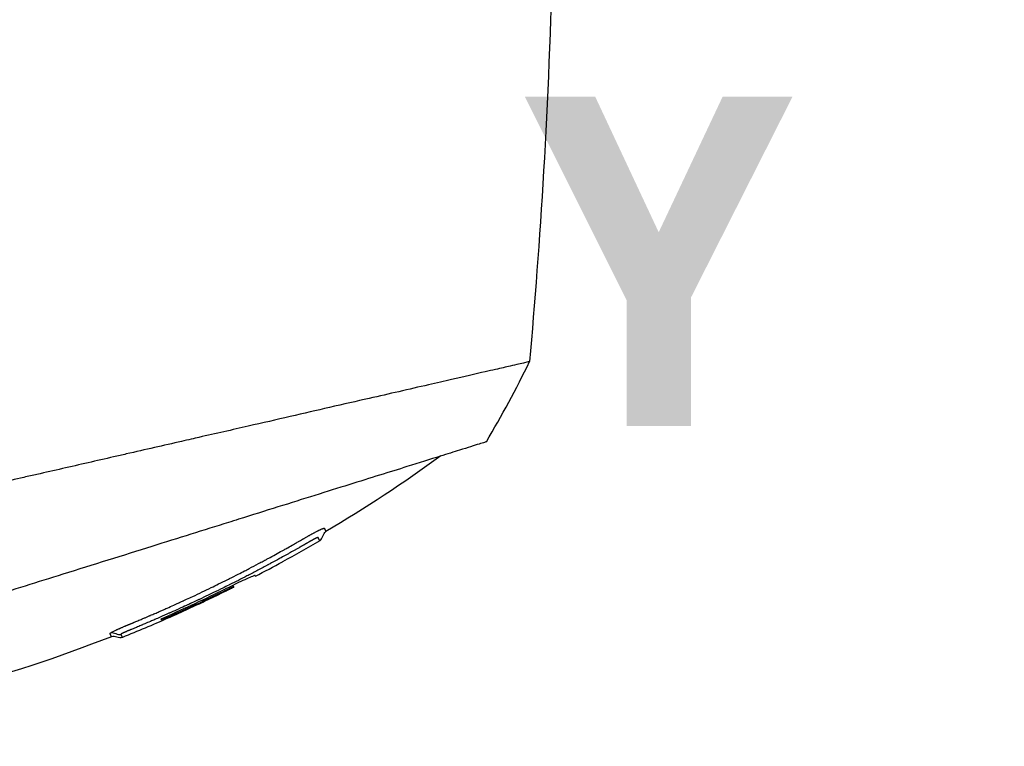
# Model space of a CAD drawing. Header units: millimetres. Extents: x 0 to 7374, y 0 to 4200.
# Tile 62 of 256: x 921 to 1024, y 1945 to 2021. Entities that reach past the tile are written whole.
import ezdxf

# ---------------------------------------------------------------- set-up
doc = ezdxf.new("R2010")
doc.units = ezdxf.units.MM
doc.header["$LTSCALE"] = 0.2
doc.layers.add('07_Special Line2', color=76, linetype='Continuous')
doc.styles.add('Rainbow-4.0 Style', font='malgunsl.ttf')
doc.styles.add('Rainbow-5.0 Style', font='malgunsl.ttf')
doc.dimstyles.new('Rainbow-4.0 Style', dxfattribs={"dimtxt": 3.5, "dimasz": 2.5, "dimexe": 1, "dimexo": 1, "dimgap": 1, "dimtad": 1, "dimdsep": 46, "dimtxsty": 'Rainbow-4.0 Style', "dimcen": 0, "dimclrd": 251, "dimclre": 251, "dimclrt": 7, "dimazin": 3, "dimtp": 0.1, "dimtm": 0.1, "dimtfac": 0.61, "dimtmove": 0, "dimatfit": 3, "dimfxl": 1, "dimlwd": -1, "dimlwe": -1, "dimarcsym": 1})

# ---------------------------------------------------------------- blocks, each defined once
blk = doc.blocks.new('A$Ccc13c451')
for p, q in [((-20.76, 1055.63), (-20.69, 1055.56)), ((-23.01, 1054.47), (-23.11, 1054.57)), ((-23.11, 1054.57), (-23.01, 1054.47))]:
    blk.add_line(p, q)
for centre, radius, start, end in [((-92.16, 1126.66), 111.38, 329.228, 334.1421), ((-93.07, 1194.6), 156.75, 297.502, 298.6731)]:
    blk.add_arc(centre, radius, start, end)
for centre, major_axis, ratio, start_param, end_param in [((-116.75, 1155.96), (98.89, -98.89), 0.00011, 6.27434, 6.283153), ((-132.33, 1152.62), (101.78, -101.78), 0.015007, 0.033992, 0.051813)]:
    blk.add_ellipse(centre, major_axis=major_axis, ratio=ratio, start_param=start_param, end_param=end_param)
for points, knots in [([(9.16, 1180.53), (10.65, 1158.49), (10.87, 1138.94), (10.5, 1121.86), (10.12, 1104.79), (9.15, 1090.2), (8.07, 1078.08)], [0, 0, 0, 0, 0.5, 0.5, 0.5, 1, 1, 1, 1]), ([(8.07, 1078.08), (8.07, 1078.07), (7.9, 1078.04), (7.22, 1077.89), (6.71, 1077.77), (5.59, 1077.51), (5.08, 1077.39), (4.15, 1077.18), (3.79, 1077.1), (2.39, 1076.78), (1.21, 1076.51), (-0.87, 1076.03), (-1.68, 1075.84), (-3.52, 1075.42), (-4.56, 1075.18), (-6.65, 1074.7), (-7.69, 1074.46), (-10.08, 1073.92), (-11.47, 1073.6), (-15.58, 1072.66), (-18.45, 1071.99), (-23.13, 1070.92), (-24.86, 1070.53), (-26.89, 1070.07), (-27.16, 1070.01), (-27.76, 1069.87), (-28.1, 1069.79), (-29.39, 1069.5), (-30.34, 1069.28), (-32.27, 1068.84), (-33.25, 1068.61), (-34.67, 1068.29), (-35.12, 1068.19), (-37.36, 1067.67), (-39.15, 1067.26), (-41.82, 1066.65), (-42.71, 1066.45), (-44.07, 1066.14), (-44.53, 1066.04), (-46.82, 1065.51), (-48.66, 1065.09), (-52.27, 1064.26), (-54.05, 1063.86), (-56.66, 1063.25), (-57.51, 1063.06), (-61.1, 1062.23), (-63.82, 1061.61), (-71.31, 1059.89), (-75.95, 1058.82), (-82.59, 1057.31), (-84.75, 1056.81), (-88.97, 1055.87), (-90.88, 1055.46), (-92.71, 1054.98), (-93.05, 1054.89), (-93.6, 1054.72), (-93.85, 1054.65), (-94.08, 1054.57)], [0.000001, 0.000001, 0.000001, 0.000001, 0.80676, 0.80676, 1.613192, 1.613192, 2.147474, 2.147474, 2.450992, 2.450992, 3.264414, 3.264414, 3.726842, 3.726842, 4.252174, 4.252174, 4.730344, 4.730344, 5.307349, 5.307349, 6.354307, 6.354307, 6.939167, 6.939167, 7.029371, 7.029371, 7.147426, 7.147426, 7.463958, 7.463958, 7.785402, 7.785402, 7.92361, 7.92361, 8.469515, 8.469515, 8.732461, 8.732461, 8.864314, 8.864314, 9.389857, 9.389857, 9.894845, 9.894845, 10.139254, 10.139254, 10.923429, 10.923429, 12.288079, 12.288079, 12.97394, 12.97394, 13.688941, 13.688941, 13.803195, 13.803195, 13.892779, 13.892779, 13.892779, 13.892779]), ([(3.54, 1069.67), (3.54, 1069.67), (3.47, 1069.65), (3.2, 1069.56), (3.01, 1069.5), (2.29, 1069.28), (1.6, 1069.06), (0.12, 1068.6), (-0.55, 1068.39), (-2.33, 1067.83), (-3.49, 1067.47), (-6.58, 1066.5), (-8.62, 1065.87), (-12.02, 1064.8), (-13.21, 1064.43), (-15.7, 1063.65), (-17, 1063.24), (-19.67, 1062.41), (-21.05, 1061.98), (-22.82, 1061.42), (-23.17, 1061.31), (-26.11, 1060.39), (-28.8, 1059.55), (-34.6, 1057.73), (-37.74, 1056.75), (-43.54, 1054.94), (-46.17, 1054.11), (-52.76, 1052.05), (-56.67, 1050.83), (-61.41, 1049.34), (-62.35, 1049.05), (-64.73, 1048.3), (-66.08, 1047.88), (-68.19, 1047.22), (-68.66, 1047.07), (-70.03, 1046.64), (-70.68, 1046.44), (-71.34, 1046.23)], [-9.142024, -9.142024, -9.142024, -9.142024, -8.794924, -8.794924, -8.449908, -8.449908, -7.756766, -7.756766, -7.295116, -7.295116, -6.679703, -6.679703, -5.842537, -5.842537, -5.421955, -5.421955, -5.000682, -5.000682, -4.583701, -4.583701, -4.479215, -4.479215, -3.723226, -3.723226, -2.885485, -2.885485, -2.192537, -2.192537, -1.153615, -1.153615, -0.894278, -0.894278, -0.488686, -0.488686, -0.234496, -0.234496, -0.000001, -0.000001, -0.000001, -0.000001]), ([(-14.73, 1060.01), (-14.69, 1060.03), (-14.65, 1060.06), (-14.6, 1060.08), (-14.58, 1060.09), (-14.56, 1060.11), (-14.54, 1060.12), (-14.49, 1060.14), (-14.45, 1060.16), (-14.41, 1060.18), (-14.37, 1060.21), (-14.33, 1060.23), (-14.29, 1060.25), (-14.25, 1060.27), (-14.21, 1060.29), (-14.17, 1060.31), (-14.14, 1060.32), (-14.1, 1060.34), (-14.07, 1060.36), (-14.04, 1060.37), (-14.02, 1060.39), (-13.99, 1060.4), (-13.96, 1060.41), (-13.94, 1060.42), (-13.91, 1060.43)], [0.64825455, 0.64825455, 0.64825455, 0.64825455, 0.65253879, 0.65253879, 0.65253879, 0.65491267, 0.65491267, 0.65491267, 0.65940032, 0.65940032, 0.65940032, 0.66397308, 0.66397308, 0.66397308, 0.66856769, 0.66856769, 0.66856769, 0.67312343, 0.67312343, 0.67312343, 0.67668824, 0.67668824, 0.67668824, 0.68030305, 0.68030305, 0.68030305, 0.68030305]), ([(-13.95, 1059.28), (-13.62, 1059.47), (-13.63, 1060.04), (-13.3, 1060.24), (-13.3, 1060.24), (-13.3, 1060.24)], [0.0029502, 0.0029502, 0.0029502, 0.0029502, 0.990099, 0.990099, 0.9912991, 0.9912991, 0.9912991, 0.9912991]), ([(-13.91, 1060.43), (-13.89, 1060.45), (-13.86, 1060.46), (-13.83, 1060.47), (-13.81, 1060.48), (-13.79, 1060.49), (-13.78, 1060.5), (-13.75, 1060.51), (-13.73, 1060.52), (-13.7, 1060.53), (-13.68, 1060.54), (-13.66, 1060.55), (-13.64, 1060.55), (-13.63, 1060.56), (-13.62, 1060.56), (-13.62, 1060.56), (-13.6, 1060.57), (-13.58, 1060.57), (-13.57, 1060.58), (-13.56, 1060.58), (-13.56, 1060.58), (-13.56, 1060.58), (-13.55, 1060.58), (-13.54, 1060.59), (-13.52, 1060.59), (-13.51, 1060.59), (-13.51, 1060.59), (-13.5, 1060.59), (-13.5, 1060.59), (-13.5, 1060.59), (-13.5, 1060.59), (-13.49, 1060.59), (-13.49, 1060.59), (-13.49, 1060.59), (-13.48, 1060.59), (-13.48, 1060.59), (-13.48, 1060.59), (-13.48, 1060.59), (-13.47, 1060.59), (-13.47, 1060.59), (-13.47, 1060.59), (-13.47, 1060.59), (-13.47, 1060.59), (-13.46, 1060.59), (-13.46, 1060.59), (-13.46, 1060.59), (-13.46, 1060.59), (-13.46, 1060.59), (-13.46, 1060.59), (-13.46, 1060.59), (-13.46, 1060.59), (-13.46, 1060.59), (-13.45, 1060.59), (-13.45, 1060.58), (-13.45, 1060.58), (-13.44, 1060.57), (-13.44, 1060.57), (-13.44, 1060.56), (-13.44, 1060.56), (-13.43, 1060.55), (-13.43, 1060.54), (-13.43, 1060.54), (-13.43, 1060.54), (-13.43, 1060.53), (-13.43, 1060.53), (-13.43, 1060.53), (-13.43, 1060.53), (-13.43, 1060.53), (-13.43, 1060.52), (-13.43, 1060.52), (-13.43, 1060.52), (-13.43, 1060.52), (-13.43, 1060.52), (-13.43, 1060.51), (-13.42, 1060.5), (-13.42, 1060.5), (-13.42, 1060.49), (-13.42, 1060.49), (-13.42, 1060.48), (-13.42, 1060.48), (-13.41, 1060.48), (-13.41, 1060.47), (-13.41, 1060.47), (-13.41, 1060.47), (-13.41, 1060.47), (-13.41, 1060.47), (-13.41, 1060.46), (-13.41, 1060.46), (-13.41, 1060.46), (-13.4, 1060.46), (-13.4, 1060.46), (-13.4, 1060.46), (-13.4, 1060.46), (-13.4, 1060.45), (-13.4, 1060.45), (-13.4, 1060.45), (-13.39, 1060.44), (-13.39, 1060.44), (-13.39, 1060.44), (-13.39, 1060.44), (-13.39, 1060.43), (-13.39, 1060.43), (-13.39, 1060.43), (-13.39, 1060.42), (-13.38, 1060.42), (-13.38, 1060.41), (-13.38, 1060.41), (-13.38, 1060.41), (-13.38, 1060.4), (-13.38, 1060.4), (-13.38, 1060.4), (-13.38, 1060.4), (-13.38, 1060.4), (-13.37, 1060.4), (-13.37, 1060.4), (-13.37, 1060.39), (-13.37, 1060.39), (-13.37, 1060.39), (-13.37, 1060.39), (-13.37, 1060.39), (-13.37, 1060.39), (-13.37, 1060.38), (-13.36, 1060.37), (-13.36, 1060.36), (-13.36, 1060.36), (-13.36, 1060.36), (-13.36, 1060.36), (-13.35, 1060.36), (-13.35, 1060.35), (-13.35, 1060.35), (-13.35, 1060.34), (-13.35, 1060.34), (-13.34, 1060.33), (-13.34, 1060.33), (-13.34, 1060.32), (-13.34, 1060.32), (-13.34, 1060.32), (-13.33, 1060.31), (-13.33, 1060.31), (-13.32, 1060.29), (-13.32, 1060.28), (-13.31, 1060.27), (-13.31, 1060.26), (-13.3, 1060.25), (-13.3, 1060.24), (-13.3, 1060.24), (-13.3, 1060.24), (-13.3, 1060.24)], [0.6803031, 0.6803031, 0.6803031, 0.6803031, 0.6845733, 0.6845733, 0.6845733, 0.6875, 0.6875, 0.6875, 0.6919741, 0.6919741, 0.6919741, 0.6964822, 0.6964822, 0.6964822, 0.6982264, 0.6982264, 0.6982264, 0.7025818, 0.7025818, 0.7025818, 0.703125, 0.703125, 0.703125, 0.7070313, 0.7070313, 0.7070313, 0.7106784, 0.7106784, 0.7106784, 0.7109375, 0.7109375, 0.7109375, 0.7121993, 0.7121993, 0.7121993, 0.7134047, 0.7134047, 0.7134047, 0.7145972, 0.7145972, 0.7145972, 0.7158108, 0.7158108, 0.7158108, 0.7171253, 0.7171253, 0.7171253, 0.7174568, 0.7174568, 0.7174568, 0.71875, 0.71875, 0.71875, 0.72794, 0.72794, 0.72794, 0.734375, 0.734375, 0.734375, 0.7421875, 0.7421875, 0.7421875, 0.7451659, 0.7451659, 0.7451659, 0.7462501, 0.7462501, 0.7462501, 0.7493822, 0.7493822, 0.7493822, 0.75, 0.75, 0.75, 0.7598231, 0.7598231, 0.7598231, 0.765625, 0.765625, 0.765625, 0.770138, 0.770138, 0.770138, 0.7714534, 0.7714534, 0.7714534, 0.7760526, 0.7760526, 0.7760526, 0.7777533, 0.7777533, 0.7777533, 0.78125, 0.78125, 0.78125, 0.7896373, 0.7896373, 0.7896373, 0.792863, 0.792863, 0.792863, 0.796875, 0.796875, 0.796875, 0.8046875, 0.8046875, 0.8046875, 0.8071934, 0.8071934, 0.8071934, 0.8079552, 0.8079552, 0.8079552, 0.8104963, 0.8104963, 0.8104963, 0.8114082, 0.8114082, 0.8114082, 0.8125, 0.8125, 0.8125, 0.8295871, 0.8295871, 0.8295871, 0.8345887, 0.8345887, 0.8345887, 0.8383904, 0.8383904, 0.8383904, 0.8555189, 0.8555189, 0.8555189, 0.8603768, 0.8603768, 0.8603768, 0.875, 0.875, 0.875, 0.9188808, 0.9188808, 0.9188808, 0.961396, 0.961396, 0.961396, 0.9986591, 0.9986591, 0.9986591, 0.9986591]), ([(-27.91, 1053.14), (-27.7, 1053.24), (-27.49, 1053.33), (-27.27, 1053.43), (-26.94, 1053.59), (-26.61, 1053.74), (-26.29, 1053.9), (-25.97, 1054.05), (-25.65, 1054.21), (-25.34, 1054.36), (-25.07, 1054.48), (-24.81, 1054.61), (-24.56, 1054.74), (-24.25, 1054.89), (-23.95, 1055.04), (-23.66, 1055.18), (-23.58, 1055.22), (-23.49, 1055.27), (-23.41, 1055.31), (-23.1, 1055.46), (-22.79, 1055.62), (-22.49, 1055.77), (-22.27, 1055.89), (-22.05, 1056), (-21.84, 1056.11), (-21.67, 1056.19), (-21.51, 1056.28), (-21.35, 1056.36), (-21.01, 1056.54), (-20.68, 1056.71), (-20.36, 1056.88), (-20.2, 1056.97), (-20.03, 1057.06), (-19.87, 1057.14), (-19.82, 1057.17), (-19.77, 1057.2), (-19.73, 1057.22), (-19.71, 1057.23), (-19.7, 1057.24), (-19.68, 1057.25), (-19.63, 1057.27), (-19.59, 1057.3), (-19.53, 1057.32), (-19.52, 1057.33), (-19.5, 1057.34), (-19.49, 1057.35), (-19.46, 1057.36), (-19.43, 1057.38), (-19.4, 1057.4), (-19.32, 1057.44), (-19.23, 1057.49), (-19.15, 1057.53), (-18.9, 1057.67), (-18.65, 1057.8), (-18.41, 1057.93), (-18.17, 1058.07), (-17.93, 1058.2), (-17.69, 1058.33), (-17.56, 1058.41), (-17.43, 1058.48), (-17.29, 1058.55), (-17.1, 1058.67), (-16.9, 1058.77), (-16.71, 1058.88), (-16.64, 1058.92), (-16.57, 1058.96), (-16.49, 1059.01), (-16.46, 1059.03), (-16.42, 1059.05), (-16.38, 1059.07), (-16.32, 1059.1), (-16.27, 1059.13), (-16.22, 1059.16), (-16.18, 1059.18), (-16.14, 1059.21), (-16.1, 1059.23), (-16.05, 1059.26), (-16, 1059.29), (-15.95, 1059.31), (-15.89, 1059.35), (-15.82, 1059.39), (-15.75, 1059.43), (-15.73, 1059.45), (-15.71, 1059.46), (-15.69, 1059.47), (-15.67, 1059.48), (-15.65, 1059.49), (-15.62, 1059.5), (-15.6, 1059.52), (-15.58, 1059.53), (-15.55, 1059.55), (-15.51, 1059.57), (-15.47, 1059.59), (-15.43, 1059.61), (-15.38, 1059.64), (-15.34, 1059.67), (-15.29, 1059.7), (-15.25, 1059.72), (-15.21, 1059.74), (-15.18, 1059.76), (-15.14, 1059.78), (-15.11, 1059.8), (-15.08, 1059.82), (-15.05, 1059.83), (-15.02, 1059.85), (-14.99, 1059.87), (-14.96, 1059.89), (-14.92, 1059.91), (-14.88, 1059.93), (-14.85, 1059.94), (-14.83, 1059.96), (-14.8, 1059.97), (-14.78, 1059.99), (-14.76, 1060), (-14.73, 1060.01)], [0.25, 0.25, 0.25, 0.25, 0.2669039, 0.2669039, 0.2669039, 0.2935831, 0.2935831, 0.2935831, 0.3199154, 0.3199154, 0.3199154, 0.3419178, 0.3419178, 0.3419178, 0.3678095, 0.3678095, 0.3678095, 0.375, 0.375, 0.375, 0.4024669, 0.4024669, 0.4024669, 0.4221907, 0.4221907, 0.4221907, 0.4375, 0.4375, 0.4375, 0.46875, 0.46875, 0.46875, 0.484375, 0.484375, 0.484375, 0.4894844, 0.4894844, 0.4894844, 0.4910815, 0.4910815, 0.4910815, 0.4960221, 0.4960221, 0.4960221, 0.4974624, 0.4974624, 0.4974624, 0.5, 0.5, 0.5, 0.5067744, 0.5067744, 0.5067744, 0.5279454, 0.5279454, 0.5279454, 0.549734, 0.549734, 0.549734, 0.5625, 0.5625, 0.5625, 0.5819298, 0.5819298, 0.5819298, 0.5896196, 0.5896196, 0.5896196, 0.59375, 0.59375, 0.59375, 0.5995689, 0.5995689, 0.5995689, 0.6037433, 0.6037433, 0.6037433, 0.609375, 0.609375, 0.609375, 0.6171875, 0.6171875, 0.6171875, 0.6200757, 0.6200757, 0.6200757, 0.6227776, 0.6227776, 0.6227776, 0.625, 0.625, 0.625, 0.6280436, 0.6280436, 0.6280436, 0.6319734, 0.6319734, 0.6319734, 0.6350521, 0.6350521, 0.6350521, 0.6378638, 0.6378638, 0.6378638, 0.6402932, 0.6402932, 0.6402932, 0.6435897, 0.6435897, 0.6435897, 0.646194, 0.646194, 0.646194, 0.6482546, 0.6482546, 0.6482546, 0.6482546]), ([(-14.65, 1059.38), (-14.67, 1059.37), (-14.69, 1059.36), (-14.71, 1059.35), (-14.73, 1059.34), (-14.75, 1059.33), (-14.76, 1059.32), (-14.77, 1059.32), (-14.77, 1059.32), (-14.78, 1059.31), (-14.78, 1059.31), (-14.79, 1059.31), (-14.79, 1059.31), (-14.8, 1059.3), (-14.82, 1059.29), (-14.83, 1059.28), (-14.85, 1059.27), (-14.87, 1059.27), (-14.88, 1059.26), (-14.9, 1059.25), (-14.92, 1059.24), (-14.93, 1059.23), (-14.94, 1059.23), (-14.94, 1059.22), (-14.95, 1059.22), (-14.96, 1059.21), (-14.97, 1059.21), (-14.98, 1059.2), (-15, 1059.19), (-15.02, 1059.18), (-15.04, 1059.17), (-15.06, 1059.15), (-15.09, 1059.14), (-15.11, 1059.13), (-15.15, 1059.1), (-15.19, 1059.08), (-15.23, 1059.06), (-15.25, 1059.05), (-15.27, 1059.03), (-15.3, 1059.02), (-15.31, 1059.01), (-15.32, 1059), (-15.34, 1059), (-15.36, 1058.99), (-15.38, 1058.97), (-15.4, 1058.96), (-15.4, 1058.96), (-15.4, 1058.96), (-15.41, 1058.96), (-15.48, 1058.91), (-15.55, 1058.87), (-15.62, 1058.83), (-15.66, 1058.81), (-15.69, 1058.79), (-15.73, 1058.77), (-15.77, 1058.75), (-15.8, 1058.73), (-15.83, 1058.71), (-15.84, 1058.71), (-15.84, 1058.71), (-15.85, 1058.7), (-15.87, 1058.69), (-15.9, 1058.67), (-15.91, 1058.67), (-15.97, 1058.63), (-16.03, 1058.6), (-16.09, 1058.56), (-16.1, 1058.56), (-16.11, 1058.55), (-16.12, 1058.55), (-16.2, 1058.5), (-16.29, 1058.45), (-16.37, 1058.4), (-16.46, 1058.36), (-16.55, 1058.31), (-16.64, 1058.25), (-16.8, 1058.16), (-16.98, 1058.06), (-17.16, 1057.96), (-17.25, 1057.91), (-17.33, 1057.86), (-17.42, 1057.81), (-17.6, 1057.72), (-17.79, 1057.61), (-17.99, 1057.5), (-18.12, 1057.43), (-18.25, 1057.36), (-18.39, 1057.28), (-18.57, 1057.19), (-18.75, 1057.09), (-18.93, 1056.99), (-18.99, 1056.96), (-19.05, 1056.93), (-19.11, 1056.89), (-19.12, 1056.89), (-19.14, 1056.88), (-19.15, 1056.87), (-19.22, 1056.83), (-19.28, 1056.8), (-19.33, 1056.77), (-19.35, 1056.76), (-19.37, 1056.75), (-19.39, 1056.74), (-19.43, 1056.72), (-19.47, 1056.7), (-19.51, 1056.68), (-19.85, 1056.49), (-20.2, 1056.31), (-20.56, 1056.12), (-20.9, 1055.94), (-21.25, 1055.76), (-21.6, 1055.58)], [0.3388591, 0.3388591, 0.3388591, 0.3388591, 0.3409631, 0.3409631, 0.3409631, 0.3430475, 0.3430475, 0.3430475, 0.34375, 0.34375, 0.34375, 0.3441604, 0.3441604, 0.3441604, 0.3457031, 0.3457031, 0.3457031, 0.347259, 0.347259, 0.347259, 0.3487821, 0.3487821, 0.3487821, 0.3491211, 0.3491211, 0.3491211, 0.3500776, 0.3500776, 0.3500776, 0.3517236, 0.3517236, 0.3517236, 0.3535772, 0.3535772, 0.3535772, 0.3564761, 0.3564761, 0.3564761, 0.3583285, 0.3583285, 0.3583285, 0.359375, 0.359375, 0.359375, 0.3610419, 0.3610419, 0.3610419, 0.3613281, 0.3613281, 0.3613281, 0.3671875, 0.3671875, 0.3671875, 0.3697693, 0.3697693, 0.3697693, 0.3722655, 0.3722655, 0.3722655, 0.3726658, 0.3726658, 0.3726658, 0.375, 0.375, 0.375, 0.383749, 0.383749, 0.383749, 0.3852716, 0.3852716, 0.3852716, 0.3967495, 0.3967495, 0.3967495, 0.4079236, 0.4079236, 0.4079236, 0.4282252, 0.4282252, 0.4282252, 0.4375, 0.4375, 0.4375, 0.4562645, 0.4562645, 0.4562645, 0.46875, 0.46875, 0.46875, 0.484375, 0.484375, 0.484375, 0.4889413, 0.4889413, 0.4889413, 0.4902109, 0.4902109, 0.4902109, 0.4948469, 0.4948469, 0.4948469, 0.4963794, 0.4963794, 0.4963794, 0.5, 0.5, 0.5, 0.5342781, 0.5342781, 0.5342781, 0.5674718, 0.5674718, 0.5674718, 0.5674718]), ([(-14.17, 1059.61), (-14.17, 1059.61), (-14.17, 1059.61), (-14.17, 1059.61), (-14.17, 1059.61), (-14.17, 1059.61), (-14.17, 1059.61), (-14.18, 1059.61), (-14.18, 1059.61), (-14.18, 1059.61), (-14.18, 1059.61), (-14.18, 1059.61), (-14.18, 1059.61), (-14.19, 1059.61), (-14.19, 1059.61), (-14.19, 1059.61), (-14.2, 1059.6), (-14.22, 1059.6), (-14.23, 1059.59), (-14.24, 1059.59), (-14.26, 1059.58), (-14.27, 1059.58), (-14.28, 1059.57), (-14.28, 1059.57), (-14.28, 1059.57), (-14.29, 1059.57), (-14.31, 1059.56), (-14.33, 1059.55), (-14.34, 1059.54), (-14.36, 1059.54), (-14.38, 1059.53), (-14.38, 1059.52), (-14.39, 1059.52), (-14.39, 1059.52), (-14.4, 1059.51), (-14.42, 1059.51), (-14.43, 1059.5), (-14.44, 1059.49), (-14.45, 1059.49), (-14.46, 1059.48), (-14.48, 1059.48), (-14.5, 1059.47), (-14.52, 1059.46), (-14.53, 1059.45), (-14.55, 1059.44), (-14.57, 1059.43), (-14.59, 1059.42), (-14.61, 1059.41), (-14.63, 1059.4), (-14.63, 1059.39), (-14.64, 1059.39), (-14.65, 1059.38)], [0.30859375, 0.30859375, 0.30859375, 0.30859375, 0.30986729, 0.30986729, 0.30986729, 0.31099447, 0.31099447, 0.31099447, 0.31196313, 0.31196313, 0.31196313, 0.3125, 0.3125, 0.3125, 0.31375172, 0.31375172, 0.31375172, 0.31764218, 0.31764218, 0.31764218, 0.32109452, 0.32109452, 0.32109452, 0.32153263, 0.32153263, 0.32153263, 0.32453895, 0.32453895, 0.32453895, 0.3276794, 0.3276794, 0.3276794, 0.328125, 0.328125, 0.328125, 0.33031909, 0.33031909, 0.33031909, 0.33160847, 0.33160847, 0.33160847, 0.33370761, 0.33370761, 0.33370761, 0.33581429, 0.33581429, 0.33581429, 0.33792632, 0.33792632, 0.33792632, 0.33885911, 0.33885911, 0.33885911, 0.33885911]), ([(-13.95, 1059.28), (-13.95, 1059.28), (-13.95, 1059.28), (-13.95, 1059.28), (-13.95, 1059.29), (-13.95, 1059.29), (-13.96, 1059.3), (-13.96, 1059.31), (-13.96, 1059.32), (-13.97, 1059.33), (-13.97, 1059.33), (-13.97, 1059.33), (-13.97, 1059.34), (-13.98, 1059.35), (-13.98, 1059.36), (-13.99, 1059.37), (-13.99, 1059.39), (-14, 1059.4), (-14, 1059.41), (-14.01, 1059.42), (-14.02, 1059.44), (-14.03, 1059.46), (-14.03, 1059.47), (-14.04, 1059.47), (-14.04, 1059.48), (-14.04, 1059.49), (-14.05, 1059.49), (-14.05, 1059.5), (-14.05, 1059.5), (-14.05, 1059.5), (-14.05, 1059.5), (-14.05, 1059.5), (-14.05, 1059.5), (-14.05, 1059.5), (-14.05, 1059.5), (-14.05, 1059.5), (-14.05, 1059.5), (-14.05, 1059.5), (-14.05, 1059.51), (-14.05, 1059.51), (-14.05, 1059.51), (-14.05, 1059.51), (-14.05, 1059.51), (-14.06, 1059.51), (-14.06, 1059.51), (-14.06, 1059.51), (-14.06, 1059.52), (-14.06, 1059.52), (-14.07, 1059.53), (-14.07, 1059.54), (-14.07, 1059.54), (-14.08, 1059.55), (-14.08, 1059.55), (-14.08, 1059.55), (-14.08, 1059.56), (-14.08, 1059.56), (-14.08, 1059.56), (-14.08, 1059.56), (-14.09, 1059.56), (-14.09, 1059.57), (-14.09, 1059.57), (-14.09, 1059.57), (-14.1, 1059.57), (-14.1, 1059.58), (-14.1, 1059.58), (-14.1, 1059.58), (-14.1, 1059.58), (-14.1, 1059.58), (-14.1, 1059.59), (-14.11, 1059.59), (-14.11, 1059.59), (-14.11, 1059.59), (-14.11, 1059.59), (-14.11, 1059.59), (-14.11, 1059.59), (-14.11, 1059.6), (-14.11, 1059.6), (-14.11, 1059.6), (-14.12, 1059.6), (-14.12, 1059.6), (-14.12, 1059.6), (-14.12, 1059.6), (-14.12, 1059.61), (-14.12, 1059.61), (-14.12, 1059.61), (-14.12, 1059.61), (-14.13, 1059.61), (-14.13, 1059.61), (-14.13, 1059.61), (-14.13, 1059.61), (-14.14, 1059.61), (-14.14, 1059.61), (-14.14, 1059.61), (-14.15, 1059.61), (-14.15, 1059.61), (-14.16, 1059.61), (-14.16, 1059.61), (-14.16, 1059.61), (-14.16, 1059.61), (-14.16, 1059.61), (-14.16, 1059.61), (-14.17, 1059.61), (-14.17, 1059.61), (-14.17, 1059.61), (-14.17, 1059.61), (-14.17, 1059.61)], [0.0013919, 0.0013919, 0.0013919, 0.0013919, 0.0401599, 0.0401599, 0.0401599, 0.0803197, 0.0803197, 0.0803197, 0.1224086, 0.1224086, 0.1224086, 0.125, 0.125, 0.125, 0.1609163, 0.1609163, 0.1609163, 0.1875, 0.1875, 0.1875, 0.21875, 0.21875, 0.21875, 0.234375, 0.234375, 0.234375, 0.240836, 0.240836, 0.240836, 0.2421875, 0.2421875, 0.2421875, 0.2449705, 0.2449705, 0.2449705, 0.2454695, 0.2454695, 0.2454695, 0.2480549, 0.2480549, 0.2480549, 0.2485991, 0.2485991, 0.2485991, 0.25, 0.25, 0.25, 0.2558728, 0.2558728, 0.2558728, 0.2621028, 0.2621028, 0.2621028, 0.265625, 0.265625, 0.265625, 0.2673637, 0.2673637, 0.2673637, 0.2715494, 0.2715494, 0.2715494, 0.2742516, 0.2742516, 0.2742516, 0.2770199, 0.2770199, 0.2770199, 0.2798983, 0.2798983, 0.2798983, 0.28125, 0.28125, 0.28125, 0.2839822, 0.2839822, 0.2839822, 0.2866981, 0.2866981, 0.2866981, 0.2890625, 0.2890625, 0.2890625, 0.2910783, 0.2910783, 0.2910783, 0.2941448, 0.2941448, 0.2941448, 0.296875, 0.296875, 0.296875, 0.3004036, 0.3004036, 0.3004036, 0.3043127, 0.3043127, 0.3043127, 0.3060069, 0.3060069, 0.3060069, 0.3075071, 0.3075071, 0.3075071, 0.3085938, 0.3085938, 0.3085938, 0.3085938]), ([(-13.95, 1059.28), (-13.95, 1059.28), (-13.95, 1059.28), (-13.95, 1059.28), (-13.95, 1059.28), (-13.95, 1059.28), (-13.95, 1059.28)], [0.000000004, 0.000000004, 0.000000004, 0.000000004, 0.001387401, 0.001387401, 0.001387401, 0.001391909, 0.001391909, 0.001391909, 0.001391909]), ([(-21.6, 1055.58), (-21.89, 1055.43), (-22.19, 1055.28), (-22.48, 1055.12), (-22.78, 1054.97), (-23.08, 1054.82), (-23.39, 1054.67), (-23.42, 1054.65), (-23.45, 1054.64), (-23.49, 1054.62), (-23.7, 1054.51), (-23.91, 1054.41), (-24.12, 1054.3), (-24.44, 1054.15), (-24.77, 1053.99), (-25.09, 1053.83), (-25.28, 1053.74), (-25.46, 1053.65), (-25.65, 1053.56), (-25.96, 1053.41), (-26.26, 1053.27), (-26.57, 1053.12), (-26.61, 1053.1), (-26.65, 1053.09), (-26.69, 1053.07), (-26.72, 1053.05), (-26.75, 1053.04), (-26.78, 1053.03), (-26.97, 1052.94), (-27.16, 1052.85), (-27.35, 1052.76), (-27.41, 1052.73), (-27.48, 1052.7), (-27.55, 1052.67), (-27.56, 1052.66), (-27.57, 1052.65), (-27.59, 1052.65), (-27.66, 1052.62), (-27.73, 1052.58), (-27.79, 1052.56), (-27.8, 1052.55), (-27.82, 1052.54), (-27.83, 1052.54), (-27.87, 1052.52), (-27.9, 1052.5), (-27.93, 1052.49), (-28.2, 1052.37), (-28.46, 1052.25), (-28.72, 1052.13), (-28.73, 1052.12), (-28.74, 1052.12), (-28.75, 1052.11), (-29.03, 1051.99), (-29.3, 1051.87), (-29.58, 1051.74), (-29.62, 1051.73), (-29.65, 1051.71), (-29.68, 1051.7), (-29.71, 1051.68), (-29.74, 1051.67), (-29.77, 1051.66), (-30.08, 1051.52), (-30.39, 1051.39), (-30.7, 1051.25), (-30.88, 1051.17), (-31.07, 1051.09), (-31.25, 1051.01), (-31.41, 1050.94), (-31.57, 1050.87), (-31.72, 1050.81), (-31.92, 1050.72), (-32.11, 1050.64), (-32.3, 1050.56), (-32.37, 1050.53), (-32.43, 1050.5), (-32.5, 1050.48), (-32.54, 1050.46), (-32.58, 1050.45), (-32.61, 1050.43), (-32.65, 1050.42), (-32.68, 1050.4), (-32.71, 1050.39), (-32.79, 1050.36), (-32.86, 1050.33), (-32.94, 1050.29), (-33.02, 1050.26), (-33.1, 1050.22), (-33.19, 1050.19), (-33.25, 1050.16), (-33.31, 1050.14), (-33.38, 1050.11), (-33.43, 1050.09), (-33.49, 1050.07), (-33.54, 1050.04), (-33.59, 1050.02), (-33.65, 1050), (-33.7, 1049.98), (-33.74, 1049.96), (-33.78, 1049.95), (-33.81, 1049.93), (-33.83, 1049.92), (-33.85, 1049.92), (-33.87, 1049.91), (-33.88, 1049.9), (-33.9, 1049.9), (-33.91, 1049.89), (-33.94, 1049.88), (-33.96, 1049.87), (-33.98, 1049.86), (-33.99, 1049.86), (-34, 1049.85), (-34, 1049.85), (-34.02, 1049.84), (-34.04, 1049.83), (-34.06, 1049.83), (-34.09, 1049.81), (-34.12, 1049.8), (-34.15, 1049.79), (-34.18, 1049.78), (-34.2, 1049.77), (-34.23, 1049.75), (-34.26, 1049.74), (-34.28, 1049.73), (-34.31, 1049.72), (-34.32, 1049.72), (-34.32, 1049.71), (-34.33, 1049.71), (-34.36, 1049.7), (-34.38, 1049.69), (-34.41, 1049.68), (-34.43, 1049.66), (-34.46, 1049.65), (-34.48, 1049.64), (-34.48, 1049.64), (-34.49, 1049.64), (-34.49, 1049.64), (-34.51, 1049.63), (-34.53, 1049.62), (-34.55, 1049.61), (-34.56, 1049.61), (-34.56, 1049.6), (-34.57, 1049.6), (-34.59, 1049.59), (-34.6, 1049.59), (-34.62, 1049.58), (-34.64, 1049.57), (-34.65, 1049.56), (-34.67, 1049.55), (-34.68, 1049.55), (-34.68, 1049.54), (-34.69, 1049.54), (-34.71, 1049.53), (-34.72, 1049.53), (-34.73, 1049.52), (-34.74, 1049.51), (-34.75, 1049.51), (-34.76, 1049.5), (-34.77, 1049.5), (-34.78, 1049.49), (-34.78, 1049.49), (-34.78, 1049.48), (-34.79, 1049.48), (-34.79, 1049.48), (-34.79, 1049.48), (-34.8, 1049.48), (-34.8, 1049.47), (-34.8, 1049.47), (-34.81, 1049.47), (-34.81, 1049.46), (-34.81, 1049.46), (-34.81, 1049.46), (-34.81, 1049.46), (-34.81, 1049.45), (-34.81, 1049.45), (-34.81, 1049.45)], [0.5674718, 0.5674718, 0.5674718, 0.5674718, 0.59476, 0.59476, 0.59476, 0.6219858, 0.6219858, 0.6219858, 0.625, 0.625, 0.625, 0.6436752, 0.6436752, 0.6436752, 0.6717355, 0.6717355, 0.6717355, 0.6875, 0.6875, 0.6875, 0.7131584, 0.7131584, 0.7131584, 0.716291, 0.716291, 0.716291, 0.71875, 0.71875, 0.71875, 0.734375, 0.734375, 0.734375, 0.7395143, 0.7395143, 0.7395143, 0.7404188, 0.7404188, 0.7404188, 0.7456721, 0.7456721, 0.7456721, 0.7467929, 0.7467929, 0.7467929, 0.75, 0.75, 0.75, 0.7765652, 0.7765652, 0.7765652, 0.777525, 0.777525, 0.777525, 0.8052815, 0.8052815, 0.8052815, 0.8085819, 0.8085819, 0.8085819, 0.8116109, 0.8116109, 0.8116109, 0.8419218, 0.8419218, 0.8419218, 0.8599576, 0.8599576, 0.8599576, 0.875, 0.875, 0.875, 0.8933932, 0.8933932, 0.8933932, 0.8996208, 0.8996208, 0.8996208, 0.9031956, 0.9031956, 0.9031956, 0.90625, 0.90625, 0.90625, 0.913596, 0.913596, 0.913596, 0.9219885, 0.9219885, 0.9219885, 0.9281433, 0.9281433, 0.9281433, 0.9330542, 0.9330542, 0.9330542, 0.9375, 0.9375, 0.9375, 0.9406896, 0.9406896, 0.9406896, 0.9422256, 0.9422256, 0.9422256, 0.9435912, 0.9435912, 0.9435912, 0.9457784, 0.9457784, 0.9457784, 0.946417, 0.946417, 0.946417, 0.9483199, 0.9483199, 0.9483199, 0.9513124, 0.9513124, 0.9513124, 0.95435, 0.95435, 0.95435, 0.9574855, 0.9574855, 0.9574855, 0.958378, 0.958378, 0.958378, 0.9617161, 0.9617161, 0.9617161, 0.9651208, 0.9651208, 0.9651208, 0.9656357, 0.9656357, 0.9656357, 0.9690432, 0.9690432, 0.9690432, 0.9697789, 0.9697789, 0.9697789, 0.9729463, 0.9729463, 0.9729463, 0.976308, 0.976308, 0.976308, 0.978488, 0.978488, 0.978488, 0.9818907, 0.9818907, 0.9818907, 0.9853233, 0.9853233, 0.9853233, 0.9887195, 0.9887195, 0.9887195, 0.989244, 0.989244, 0.989244, 0.9920308, 0.9920308, 0.9920308, 0.9947694, 0.9947694, 0.9947694, 0.9973959, 0.9973959, 0.9973959, 1, 1, 1, 1]), ([(-20.69, 1055.56), (-20.69, 1055.56), (-20.7, 1055.58), (-20.72, 1055.62), (-20.71, 1055.63), (-20.75, 1055.64), (-20.82, 1055.62), (-21.14, 1055.49), (-21.35, 1055.4), (-21.85, 1055.17), (-22.11, 1055.05), (-22.64, 1054.8), (-22.95, 1054.65), (-23.62, 1054.32), (-23.87, 1054.2), (-26.38, 1052.96), (-28.49, 1051.99), (-30.61, 1051.06)], [-6.000586, -6.000586, -6.000586, -6.000586, -4.233798, -4.233798, -3.199534, -3.199534, -2.171582, -2.171582, -1.479632, -1.479632, -1.065047, -1.065047, -0.839716, -0.839716, -0.695929, -0.695929, 0, 0, 0, 0]), ([(-30.56, 1050.96), (-29.21, 1051.55), (-27.87, 1052.15), (-24.88, 1053.56), (-23.68, 1054.15), (-23.53, 1054.23), (-23.46, 1054.26), (-23.33, 1054.33), (-23.27, 1054.36), (-23.16, 1054.4), (-23.12, 1054.43), (-23.04, 1054.46), (-23.02, 1054.46), (-23, 1054.47), (-23, 1054.46), (-22.99, 1054.42), (-22.97, 1054.4), (-22.97, 1054.39)], [-0.6739067, -0.6739067, -0.6739067, -0.6739067, -0.6255712, -0.6255712, -0.5652488, -0.5652488, -0.5215194, -0.5215194, -0.4761832, -0.4761832, -0.4305361, -0.4305361, -0.3870695, -0.3870695, -0.3504576, -0.3504576, -0.000001, -0.000001, -0.000001, -0.000001]), ([(-22.97, 1054.39), (-23.05, 1054.36), (-23.12, 1054.32), (-23.27, 1054.24), (-23.35, 1054.21), (-23.57, 1054.09), (-23.72, 1054.02), (-24.18, 1053.8), (-24.48, 1053.65), (-25.39, 1053.21), (-26, 1052.92), (-27.12, 1052.39), (-27.5, 1052.22), (-28.01, 1051.99), (-28.37, 1051.82), (-29.07, 1051.5), (-29.39, 1051.36), (-29.75, 1051.2), (-29.82, 1051.17), (-29.89, 1051.14)], [-2.6174559, -2.6174559, -2.6174559, -2.6174559, -2.6157726, -2.6157726, -2.6140892, -2.6140892, -2.6107223, -2.6107223, -2.6039886, -2.6039886, -2.5905207, -2.5905207, -2.5791788, -2.5791788, -2.5485268, -2.5485268, -2.5161348, -2.5161348, -2.506882, -2.506882, -2.506882, -2.506882]), ([(-23.01, 1054.47), (-23.01, 1054.47), (-23.01, 1054.47), (-23.01, 1054.47), (-23.01, 1054.47), (-23.01, 1054.47), (-23.01, 1054.46), (-23, 1054.46), (-23, 1054.46), (-23, 1054.46), (-23, 1054.46), (-23, 1054.45), (-23, 1054.45)], [-0.3611681, -0.3611681, -0.3611681, -0.3611681, -0.36106064, -0.36106064, -0.36106064, -0.34286246, -0.34286246, -0.34286246, -0.33713146, -0.33713146, -0.33713146, -0.29701323, -0.29701323, -0.29701323, -0.29701323]), ([(-35.87, 1049.62), (-35.86, 1049.63), (-35.84, 1049.64), (-35.82, 1049.65), (-35.81, 1049.66), (-35.79, 1049.66), (-35.78, 1049.67), (-35.76, 1049.68), (-35.73, 1049.7), (-35.71, 1049.71), (-35.68, 1049.73), (-35.65, 1049.74), (-35.62, 1049.76), (-35.58, 1049.78), (-35.54, 1049.8), (-35.5, 1049.82), (-35.45, 1049.84), (-35.4, 1049.86), (-35.35, 1049.89), (-35.33, 1049.9), (-35.3, 1049.91), (-35.28, 1049.92), (-35.25, 1049.94), (-35.21, 1049.96), (-35.17, 1049.97), (-35.14, 1049.99), (-35.1, 1050.01), (-35.06, 1050.02), (-35.02, 1050.04), (-34.98, 1050.06), (-34.94, 1050.08), (-34.92, 1050.09), (-34.91, 1050.09), (-34.89, 1050.1), (-34.87, 1050.11), (-34.85, 1050.12), (-34.82, 1050.13), (-34.78, 1050.15), (-34.73, 1050.17), (-34.68, 1050.19), (-34.64, 1050.21), (-34.61, 1050.22), (-34.57, 1050.24), (-34.53, 1050.26), (-34.48, 1050.28), (-34.44, 1050.3), (-34.43, 1050.3), (-34.42, 1050.3), (-34.41, 1050.31), (-34.4, 1050.31), (-34.39, 1050.32), (-34.38, 1050.32), (-34.37, 1050.33), (-34.35, 1050.33), (-34.34, 1050.34), (-34.33, 1050.34), (-34.32, 1050.35), (-34.31, 1050.35), (-34.31, 1050.35), (-34.31, 1050.35), (-34.3, 1050.35), (-34.3, 1050.36), (-34.29, 1050.36), (-34.28, 1050.37), (-34.27, 1050.37), (-34.26, 1050.37), (-34.26, 1050.37), (-34.23, 1050.38), (-34.2, 1050.4), (-34.16, 1050.41), (-34.14, 1050.42), (-34.11, 1050.44), (-34.08, 1050.45), (-34.05, 1050.46), (-34.03, 1050.47), (-34, 1050.48), (-33.97, 1050.49), (-33.94, 1050.51), (-33.91, 1050.52), (-33.88, 1050.53), (-33.85, 1050.54), (-33.82, 1050.55), (-33.79, 1050.57), (-33.76, 1050.58), (-33.73, 1050.59), (-33.7, 1050.6), (-33.67, 1050.62), (-33.64, 1050.63), (-33.62, 1050.64), (-33.6, 1050.65), (-33.58, 1050.66), (-33.54, 1050.67), (-33.51, 1050.68), (-33.48, 1050.7), (-33.47, 1050.7), (-33.45, 1050.71), (-33.44, 1050.71), (-33.44, 1050.71), (-33.43, 1050.72), (-33.43, 1050.72), (-33.42, 1050.72), (-33.41, 1050.72), (-33.4, 1050.73), (-33.29, 1050.77), (-33.17, 1050.82), (-33.04, 1050.88), (-32.96, 1050.91), (-32.87, 1050.95), (-32.78, 1050.99), (-32.66, 1051.04), (-32.53, 1051.09), (-32.39, 1051.15), (-32.36, 1051.17), (-32.32, 1051.18), (-32.28, 1051.2), (-32.19, 1051.24), (-32.09, 1051.28), (-32, 1051.32), (-31.95, 1051.34), (-31.9, 1051.36), (-31.85, 1051.38), (-31.83, 1051.39), (-31.8, 1051.41), (-31.77, 1051.42), (-31.76, 1051.42), (-31.76, 1051.42), (-31.75, 1051.42), (-31.73, 1051.44), (-31.71, 1051.44), (-31.7, 1051.45), (-31.55, 1051.51), (-31.4, 1051.58), (-31.24, 1051.64), (-31.09, 1051.71), (-30.94, 1051.78), (-30.78, 1051.85), (-30.67, 1051.89), (-30.56, 1051.94), (-30.45, 1051.99), (-30.29, 1052.06), (-30.13, 1052.13), (-29.97, 1052.21), (-29.96, 1052.21), (-29.95, 1052.21), (-29.95, 1052.21), (-29.73, 1052.31), (-29.5, 1052.41), (-29.27, 1052.52), (-29.17, 1052.56), (-29.08, 1052.6), (-28.98, 1052.65), (-28.87, 1052.7), (-28.76, 1052.75), (-28.66, 1052.79), (-28.64, 1052.8), (-28.62, 1052.81), (-28.6, 1052.82), (-28.49, 1052.87), (-28.39, 1052.92), (-28.28, 1052.97), (-28.26, 1052.98), (-28.24, 1052.99), (-28.22, 1053), (-28.12, 1053.04), (-28.02, 1053.09), (-27.91, 1053.14)], [0, 0, 0, 0, 0.0051402, 0.0051402, 0.0051402, 0.0078125, 0.0078125, 0.0078125, 0.0124807, 0.0124807, 0.0124807, 0.0172543, 0.0172543, 0.0172543, 0.0226921, 0.0226921, 0.0226921, 0.0286362, 0.0286362, 0.0286362, 0.03125, 0.03125, 0.03125, 0.0350435, 0.0350435, 0.0350435, 0.0389639, 0.0389639, 0.0389639, 0.0430593, 0.0430593, 0.0430593, 0.0445847, 0.0445847, 0.0445847, 0.046875, 0.046875, 0.046875, 0.0514067, 0.0514067, 0.0514067, 0.0546875, 0.0546875, 0.0546875, 0.0585938, 0.0585938, 0.0585938, 0.0593606, 0.0593606, 0.0593606, 0.0600997, 0.0600997, 0.0600997, 0.0609212, 0.0609212, 0.0609212, 0.0620945, 0.0620945, 0.0620945, 0.0626475, 0.0626475, 0.0626475, 0.0665181, 0.0665181, 0.0665181, 0.0682711, 0.0682711, 0.0682711, 0.0746408, 0.0746408, 0.0746408, 0.0783909, 0.0783909, 0.0783909, 0.0816181, 0.0816181, 0.0816181, 0.0846511, 0.0846511, 0.0846511, 0.0873124, 0.0873124, 0.0873124, 0.0898606, 0.0898606, 0.0898606, 0.0922713, 0.0922713, 0.0922713, 0.09375, 0.09375, 0.09375, 0.0960618, 0.0960618, 0.0960618, 0.0968373, 0.0968373, 0.0968373, 0.0971556, 0.0971556, 0.0971556, 0.0976563, 0.0976563, 0.0976563, 0.1048269, 0.1048269, 0.1048269, 0.109375, 0.109375, 0.109375, 0.1154639, 0.1154639, 0.1154639, 0.1171875, 0.1171875, 0.1171875, 0.1210938, 0.1210938, 0.1210938, 0.1230469, 0.1230469, 0.1230469, 0.1239865, 0.1239865, 0.1239865, 0.1241297, 0.1241297, 0.1241297, 0.125, 0.125, 0.125, 0.1426025, 0.1426025, 0.1426025, 0.1596297, 0.1596297, 0.1596297, 0.1712404, 0.1712404, 0.1712404, 0.1875, 0.1875, 0.1875, 0.1881903, 0.1881903, 0.1881903, 0.209803, 0.209803, 0.209803, 0.21875, 0.21875, 0.21875, 0.2285944, 0.2285944, 0.2285944, 0.2304074, 0.2304074, 0.2304074, 0.2399699, 0.2399699, 0.2399699, 0.2415817, 0.2415817, 0.2415817, 0.25, 0.25, 0.25, 0.25]), ([(-35.81, 1049.21), (-46.82, 1044.87), (-58.41, 1041.77), (-78.82, 1038.74), (-87.66, 1038.19), (-96.45, 1038.38)], [0, 0, 0, 0, 3.552689, 3.552689, 6.190263, 6.190263, 6.190263, 6.190263]), ([(-35.93, 1049.5), (-35.94, 1049.5), (-35.94, 1049.5), (-35.94, 1049.51), (-35.94, 1049.51), (-35.94, 1049.51), (-35.94, 1049.52), (-35.94, 1049.52), (-35.94, 1049.52), (-35.94, 1049.53), (-35.94, 1049.53), (-35.94, 1049.53), (-35.94, 1049.53), (-35.94, 1049.54), (-35.94, 1049.54), (-35.94, 1049.54), (-35.94, 1049.54), (-35.94, 1049.55), (-35.94, 1049.55), (-35.94, 1049.56), (-35.93, 1049.56), (-35.93, 1049.57), (-35.93, 1049.57), (-35.92, 1049.58), (-35.91, 1049.59), (-35.9, 1049.6), (-35.89, 1049.6), (-35.88, 1049.61), (-35.88, 1049.61), (-35.87, 1049.62)], [0.8827317, 0.8827317, 0.8827317, 0.8827317, 0.8888628, 0.8888628, 0.8959374, 0.8959374, 0.9052253, 0.9052253, 0.9144648, 0.9144648, 0.9220758, 0.9220758, 0.9288665, 0.9288665, 0.934824, 0.934824, 0.9375, 0.9375, 0.9465839, 0.9465839, 0.9563338, 0.9563338, 0.9674163, 0.9674163, 0.9795992, 0.9795992, 0.9947885, 0.9947885, 1, 1, 1, 1]), ([(-35.81, 1049.21), (-35.81, 1049.21), (-35.81, 1049.21), (-35.81, 1049.21), (-35.8, 1049.21), (-35.81, 1049.21), (-35.81, 1049.22), (-35.81, 1049.22), (-35.81, 1049.23), (-35.82, 1049.24), (-35.82, 1049.25), (-35.82, 1049.26), (-35.83, 1049.27), (-35.83, 1049.28), (-35.84, 1049.29), (-35.84, 1049.3), (-35.84, 1049.3), (-35.84, 1049.3), (-35.84, 1049.3), (-35.85, 1049.32), (-35.86, 1049.33), (-35.86, 1049.34), (-35.86, 1049.35), (-35.87, 1049.35), (-35.87, 1049.36), (-35.87, 1049.37), (-35.88, 1049.38), (-35.88, 1049.39), (-35.88, 1049.39), (-35.89, 1049.4), (-35.89, 1049.4), (-35.89, 1049.4), (-35.89, 1049.41), (-35.89, 1049.41), (-35.89, 1049.41), (-35.9, 1049.42), (-35.9, 1049.42), (-35.9, 1049.42), (-35.9, 1049.42), (-35.9, 1049.42), (-35.9, 1049.42), (-35.9, 1049.43), (-35.9, 1049.43), (-35.91, 1049.44), (-35.91, 1049.44), (-35.91, 1049.45), (-35.91, 1049.45), (-35.91, 1049.46), (-35.91, 1049.46), (-35.92, 1049.46), (-35.92, 1049.47), (-35.92, 1049.47), (-35.92, 1049.47), (-35.92, 1049.48), (-35.92, 1049.48), (-35.92, 1049.48), (-35.93, 1049.48), (-35.93, 1049.49), (-35.93, 1049.49), (-35.93, 1049.49), (-35.93, 1049.49), (-35.93, 1049.49), (-35.93, 1049.49), (-35.93, 1049.49), (-35.93, 1049.49), (-35.93, 1049.49), (-35.93, 1049.49), (-35.93, 1049.49), (-35.93, 1049.49), (-35.93, 1049.49), (-35.93, 1049.5), (-35.93, 1049.5), (-35.93, 1049.5), (-35.93, 1049.5), (-35.93, 1049.5), (-35.93, 1049.5)], [0, 0, 0, 0, 0.0043263, 0.0043263, 0.0043263, 0.1340734, 0.1340734, 0.1340734, 0.2679466, 0.2679466, 0.2679466, 0.4020192, 0.4020192, 0.4020192, 0.4971506, 0.4971506, 0.4971506, 0.5, 0.5, 0.5, 0.5948266, 0.5948266, 0.5948266, 0.625, 0.625, 0.625, 0.6875, 0.6875, 0.6875, 0.7135705, 0.7135705, 0.7135705, 0.7388324, 0.7388324, 0.7388324, 0.746214, 0.746214, 0.746214, 0.75, 0.75, 0.75, 0.7724237, 0.7724237, 0.7724237, 0.7952674, 0.7952674, 0.7952674, 0.8125, 0.8125, 0.8125, 0.8366446, 0.8366446, 0.8366446, 0.84375, 0.84375, 0.84375, 0.859375, 0.859375, 0.859375, 0.8653002, 0.8653002, 0.8653002, 0.8707931, 0.8707931, 0.8707931, 0.87249, 0.87249, 0.87249, 0.8746217, 0.8746217, 0.8746217, 0.8803365, 0.8803365, 0.8803365, 0.8827317, 0.8827317, 0.8827317, 0.8827317]), ([(-35.87, 1049.62), (-35.8, 1049.64), (-35.72, 1049.63), (-35.53, 1049.6), (-35.43, 1049.56), (-35.24, 1049.5), (-35.14, 1049.46), (-34.96, 1049.43), (-34.88, 1049.43), (-34.81, 1049.45)], [0, 0, 0, 0, 0.2536718, 0.2536718, 0.5074454, 0.5074454, 0.7613902, 0.7613902, 1, 1, 1, 1]), ([(-34.81, 1049.45), (-34.8, 1049.43), (-34.79, 1049.41), (-34.78, 1049.39), (-34.78, 1049.38), (-34.78, 1049.38), (-34.77, 1049.38), (-34.76, 1049.35), (-34.75, 1049.33), (-34.74, 1049.31), (-34.72, 1049.27), (-34.71, 1049.24), (-34.7, 1049.22), (-34.7, 1049.21), (-34.7, 1049.21), (-34.69, 1049.21), (-34.68, 1049.18), (-34.67, 1049.16), (-34.67, 1049.15), (-34.67, 1049.15), (-34.66, 1049.15), (-34.66, 1049.14), (-34.66, 1049.13), (-34.66, 1049.13), (-34.66, 1049.13)], [0, 0, 0, 0, 0.1019415, 0.1019415, 0.1019415, 0.1190681, 0.1190681, 0.1190681, 0.2403765, 0.2403765, 0.2403765, 0.4708278, 0.4708278, 0.4708278, 0.48738, 0.48738, 0.48738, 0.7271679, 0.7271679, 0.7271679, 0.7709147, 0.7709147, 0.7709147, 0.9951651, 0.9951651, 0.9951651, 0.9951651])]:
    blk.add_open_spline(points, degree=3, knots=knots)
for points in [[(-1.23, 1068.18), (-5.13, 1065.35), (-9.16, 1062.69), (-13.3, 1060.24)], [(-13.95, 1059.28), (-15.24, 1058.52), (-16.54, 1057.78), (-17.86, 1057.06)], [(-29.89, 1051.14), (-31.47, 1050.44), (-33.06, 1049.77), (-34.66, 1049.13)], [(-34.66, 1049.13), (-35.01, 1048.99), (-35.45, 1049.35), (-35.81, 1049.21)]]:
    blk.add_open_spline(points, degree=3)
blk = doc.blocks.new('A$Ca1632f6c')
at = {"layer": '07_Special Line2', "insert": (34.529, -17.308), "char_height": 16, "attachment_point": 4, "style": 'Rainbow-5.0 Style'}
blk.add_mtext('{\\fMalgun Gothic Semilight|b1|i0|c129|p50;Y}', dxfattribs=at)
blk = doc.blocks.new('*D158')
at = {"color": 251, "linetype": 'ByBlock', "transparency": 16777216}
for p, q in [((909.23, 2033.4), (1241.29, 2033.4)), ((1231.29, 1173.4), (1231.29, 2008.4)), ((976.23, 1148.4), (1241.29, 1148.4))]:
    blk.add_line(p, q, dxfattribs=at)
at = {"color": 251, "transparency": 16777216}
for points in [[(1227.12, 2008.4), (1235.45, 2008.4), (1231.29, 2033.4)], [(1227.12, 1173.4), (1235.45, 1173.4), (1231.29, 1148.4)]]:
    blk.add_solid(points, dxfattribs=at)
at = {"layer": 'Defpoints', "color": 0, "transparency": 16777216}
for p in [(899.23, 2033.4), (1231.29, 2033.4), (966.23, 1148.4)]:
    blk.add_point(p, dxfattribs=at)
at = {"color": 7, "transparency": 16777216, "insert": (1203.18, 1590.9), "char_height": 35, "attachment_point": 5, "rotation": 90, "style": 'Rainbow-4.0 Style'}
blk.add_mtext('885', dxfattribs=at)
blk = doc.blocks.new('*D128')
at = {"color": 251, "linetype": 'ByBlock', "transparency": 16777216}
for p, q in [((860.23, 3048.4), (1365.36, 3048.4)), ((1355.36, 3023.4), (1355.36, 1173.4)), ((1077.27, 1148.4), (1365.36, 1148.4))]:
    blk.add_line(p, q, dxfattribs=at)
at = {"color": 251, "transparency": 16777216}
for points in [[(1351.19, 3023.4), (1359.52, 3023.4), (1355.36, 3048.4)], [(1351.19, 1173.4), (1359.52, 1173.4), (1355.36, 1148.4)]]:
    blk.add_solid(points, dxfattribs=at)
at = {"layer": 'Defpoints', "color": 0, "transparency": 16777216}
for p in [(850.23, 3048.4), (1067.27, 1148.4), (1355.36, 1148.4)]:
    blk.add_point(p, dxfattribs=at)
at = {"color": 7, "transparency": 16777216, "insert": (1327.15, 2098.4), "char_height": 35, "attachment_point": 5, "rotation": 90, "style": 'Rainbow-4.0 Style'}
blk.add_mtext('1900', dxfattribs=at)

msp = doc.modelspace()

# ---------------------------------------------------------------- block references
msp.add_blockref('A$Ccc13c451', (966.227, 907.397))
at = {"xscale": 2.16, "yscale": 2.16, "zscale": 2.16}
msp.add_blockref('A$Ca1632f6c', (899.227, 2033.397), dxfattribs=at)

# ---------------------------------------------------------------- dimensions: what is measured, and where the dimension line sits
for base, p1, p2, override, picture, middle in [((1355.355, 1148.397), (850.227, 3048.397), (1067.271, 1148.397), {"dimscale": 10, "dimdec": 1}, '*D128', (1327.153, 2098.397)), ((1231.287, 2033.397), (966.226, 1148.397), (899.227, 2033.397), {"dimscale": 10}, '*D158', (1203.18, 1590.897))]:
    dim = msp.add_linear_dim(base=base, p1=p1, p2=p2, angle=90, dimstyle='Rainbow-4.0 Style', override=override)
    dim.commit()
    dim.dimension.update_dxf_attribs({"geometry": picture, "text_midpoint": middle})

doc.saveas('drawing.dxf')
